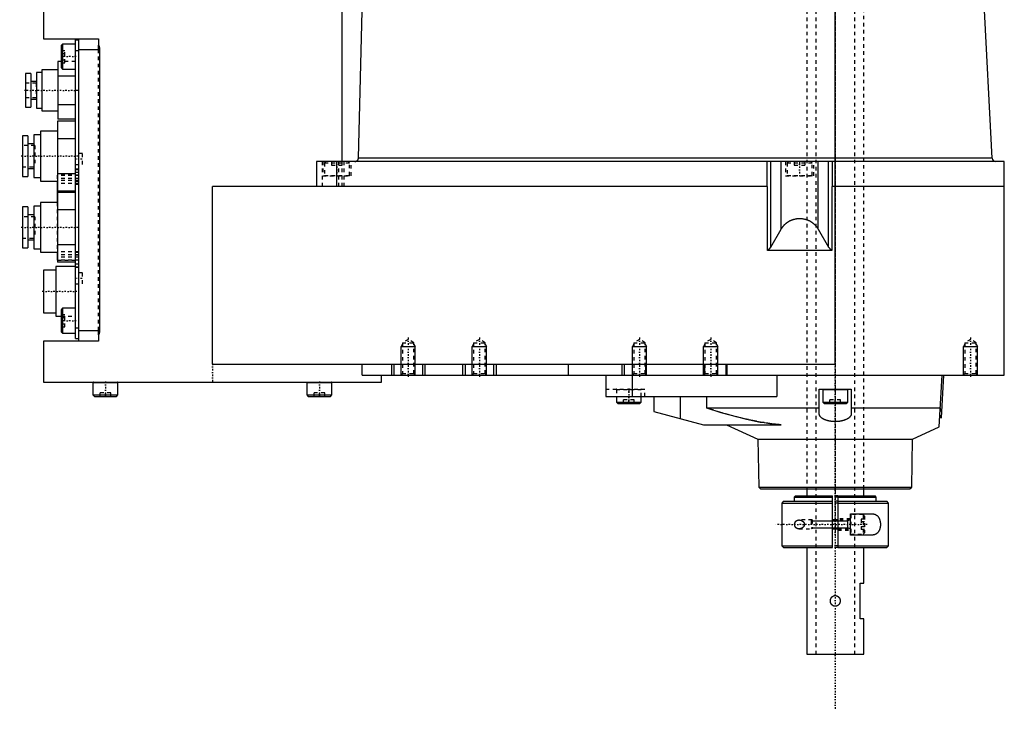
# Model space of a CAD drawing. Extents: x -147 to 398, y -489 to 213.
# Tile 2 of 5: x 121 to 398, y -489 to -295. Entities that reach past the tile are written whole.
import ezdxf

# ---------------------------------------------------------------- set-up
doc = ezdxf.new("R2010")
doc.units = 0
doc.linetypes.add('CENTER', pattern=[1.5, 0.45, -0.5, 0.05, -0.5])
doc.linetypes.add('DASHED', pattern=[2, 1, -1])
for name, color, linetype in [('AM_0', 7, 'CONTINUOUS'), ('AM_10', 7, 'CONTINUOUS'), ('AM_3', 7, 'DASHED'), ('AM_7', 7, 'CENTER')]:
    doc.layers.add(name, color=color, linetype=linetype)

msp = doc.modelspace()

# ---------------------------------------------------------------- linework, layer by layer
at = {"layer": 'AM_0', "color": 7, "linetype": 'CONTINUOUS'}
for p, q in [((350, -391.5), (350, -146.5)), ((394.1, -333.55), (384.5, -151.1)), ((211.5, -334.5), (211.5, -194)), ((127.5, -213), (127.5, -300)), ((216.02, -333.55), (219.15, -212)), ((127.5, -300), (143, -300)), ((132.9, -301.5), (132.5, -301.9)), ((136.4, -301.5), (132.9, -301.5)), ((132.9, -301.5), (132.9, -308.5)), ((136.4, -301.5), (136.4, -308.5)), ((136.5, -300.25), (137.5, -300.25)), ((136.5, -384.25), (136.5, -300.25)), ((137.5, -385), (137.5, -300)), ((143, -300), (143, -301.75)), ((132.5, -301.9), (132.5, -308.1)), ((136.5, -303.25), (137.5, -303.25)), ((137.5, -303), (143.3, -303)), ((143.3, -303), (143.3, -382)), ((132.5, -306.42), (131.6, -306.42)), ((131.6, -306.42), (131.6, -322.58)), ((124, -309.75), (122.5, -309.75)), ((122.5, -309.75), (122.5, -319.25)), ((124, -309.75), (124, -319.25)), ((127.1, -309.49), (125.6, -309.49)), ((125.6, -309.49), (125.6, -319.51)), ((131.6, -308.73), (127.1, -308.73)), ((127.1, -308.73), (127.1, -320.27)), ((132.5, -308.1), (132.9, -308.5)), ((132.9, -308.5), (136.4, -308.5)), ((125.6, -312), (124, -312)), ((136.5, -310.46), (131.6, -310.46)), ((124, -317), (125.6, -317)), ((122.5, -319.25), (124, -319.25)), ((125.6, -319.51), (127.1, -319.51)), ((127.1, -320.27), (131.6, -320.27)), ((136.5, -318.54), (131.6, -318.54)), ((136.5, -323.19), (131.5, -323.19)), ((131.5, -323.19), (131.5, -342.81)), ((136.5, -322.58), (131.6, -322.58)), ((131.5, -326), (126.7, -326)), ((126.7, -326), (126.7, -340)), ((123.1, -327.25), (121.6, -327.25)), ((121.6, -327.25), (121.6, -338.75)), ((123.1, -327.25), (123.1, -338.75)), ((126.7, -327), (124.8, -327)), ((124.8, -327), (124.8, -339)), ((136.5, -328.09), (131.5, -328.09)), ((124.8, -329.5), (123.1, -329.5)), ((204.25, -334.5), (204.25, -341.5)), ((397.45, -334.5), (204.25, -334.5)), ((210, -341.5), (210, -334.5)), ((394.1, -333.55), (216.02, -333.55)), ((330.86, -341.5), (330.86, -334.5)), ((331.87, -358.52), (331.87, -334.5)), ((334.82, -353.47), (334.82, -334.5)), ((345.18, -353.47), (345.18, -334.5)), ((348.13, -358.52), (348.13, -334.5)), ((349.14, -334.5), (349.14, -341.5)), ((397.45, -341.5), (397.45, -334.5)), ((123.1, -336.5), (124.8, -336.5)), ((121.6, -338.75), (123.1, -338.75)), ((124.8, -339), (126.7, -339)), ((126.7, -340), (131.5, -340)), ((131.4, -340), (131.4, -346)), ((136.5, -337.91), (131.5, -337.91)), ((136.5, -342.81), (131.5, -342.81)), ((330.94, -341.5), (175, -341.5)), ((175, -391.5), (175, -341.5)), ((330.94, -359.5), (330.94, -341.5)), ((397.5, -341.5), (349.06, -341.5)), ((349.06, -341.5), (349.06, -359.5)), ((397.5, -394.5), (397.5, -341.5)), ((136.5, -343.19), (131.5, -343.19)), ((131.5, -343.19), (131.5, -362.81)), ((123.1, -347.25), (121.6, -347.25)), ((121.6, -347.25), (121.6, -358.75)), ((123.1, -347.25), (123.1, -358.75)), ((126.7, -347), (124.8, -347)), ((124.8, -347), (124.8, -359)), ((131.5, -346), (126.7, -346)), ((126.7, -346), (126.7, -360)), ((136.5, -348.09), (131.5, -348.09)), ((124.8, -349.5), (123.1, -349.5)), ((331.87, -358.52), (334.82, -353.47)), ((345.18, -353.47), (348.13, -358.52)), ((123.1, -356.5), (124.8, -356.5)), ((121.6, -358.75), (123.1, -358.75)), ((124.8, -359), (126.7, -359)), ((136.5, -357.91), (131.5, -357.91)), ((349.06, -359.5), (330.94, -359.5)), ((126.7, -360), (131.5, -360)), ((131.4, -360), (131.4, -362.24)), ((131.5, -360.74), (131.4, -360.74)), ((131.4, -362.24), (131.5, -362.24)), ((131, -365), (127.5, -365)), ((127.5, -365), (127.5, -377)), ((136.5, -364), (131, -364)), ((131, -364), (131, -378)), ((136.5, -362.81), (131.5, -362.81)), ((132.9, -375.75), (132.5, -376.15)), ((132.5, -376.15), (132.5, -382.35)), ((136.4, -375.75), (132.9, -375.75)), ((132.9, -375.75), (132.9, -382.75)), ((136.4, -375.75), (136.4, -382.75)), ((127.5, -377), (131, -377)), ((131, -378), (132.5, -378)), ((136.5, -381.25), (137.5, -381.25)), ((132.5, -382.35), (132.9, -382.75)), ((132.9, -382.75), (136.4, -382.75)), ((136.5, -384.25), (137.5, -384.25)), ((137.5, -382), (143.3, -382)), ((143, -383.25), (143, -385)), ((127.5, -385), (127.5, -396.5)), ((143, -385), (127.5, -385)), ((175, -391.5), (350, -391.5)), ((217.1, -394.5), (217.1, -391.5)), ((225.29, -391.5), (225.29, -394.5)), ((226.01, -391.5), (226.01, -394.5)), ((233.99, -391.5), (233.99, -394.5)), ((234.71, -391.5), (234.71, -394.5)), ((245.29, -391.5), (245.29, -394.5)), ((246.01, -391.5), (246.01, -394.5)), ((253.99, -391.5), (253.99, -394.5)), ((254.71, -391.5), (254.71, -394.5)), ((275, -391.5), (275, -394.5)), ((290, -391.5), (290, -394.5)), ((290.71, -391.5), (290.71, -394.5)), ((296.7, -391.5), (296.7, -394.5)), ((313.3, -391.5), (313.3, -394.5)), ((319.29, -391.5), (319.29, -394.5)), ((319.5, -391.5), (319.5, -394.5)), ((217.1, -394.5), (397.5, -394.5)), ((222.5, -396.5), (222.5, -394.5)), ((285.5, -394.5), (285.5, -400.5)), ((292.97, -394.5), (292.97, -400.5)), ((333.56, -394.5), (333.56, -400.5)), ((379.23, -409.1), (380, -394.5)), ((379.87, -406.51), (380.5, -394.53)), ((380, -394.5), (380.5, -394.53)), ((386.01, -394.49), (386, -394.5)), ((127.5, -396.5), (222.5, -396.5)), ((141.45, -396.6), (141.45, -400.1)), ((141.45, -396.6), (148.45, -396.6)), ((148.45, -400.1), (148.45, -396.6)), ((201.55, -396.6), (201.55, -400.1)), ((201.55, -396.6), (208.55, -396.6)), ((208.55, -400.1), (208.55, -396.6)), ((141.45, -400.1), (141.85, -400.5)), ((141.45, -400.1), (148.45, -400.1)), ((141.85, -400.5), (148.05, -400.5)), ((148.05, -400.5), (148.45, -400.1)), ((201.55, -400.1), (201.95, -400.5)), ((201.55, -400.1), (208.55, -400.1)), ((201.95, -400.5), (208.15, -400.5)), ((208.15, -400.5), (208.55, -400.1)), ((285.5, -400.5), (333.56, -400.5)), ((288.5, -400.5), (288.5, -402.1)), ((295.5, -402.1), (295.5, -400.5)), ((299.05, -400.5), (299.05, -404.78)), ((306.43, -400.5), (306.43, -406.75)), ((313.8, -400.5), (313.8, -403.75)), ((345.5, -405.44), (345.5, -398.5)), ((345.5, -398.5), (354.5, -398.5)), ((346.5, -398.6), (346.5, -402.1)), ((346.5, -398.6), (353.5, -398.6)), ((353.5, -402.1), (353.5, -398.6)), ((354.5, -398.5), (354.5, -405.44)), ((288.5, -402.1), (288.9, -402.5)), ((288.5, -402.1), (295.5, -402.1)), ((288.9, -402.5), (295.1, -402.5)), ((295.1, -402.5), (295.5, -402.1)), ((313.8, -403.75), (345.5, -403.75)), ((346.5, -402.1), (346.9, -402.5)), ((346.5, -402.1), (353.5, -402.1)), ((346.9, -402.5), (353.1, -402.5)), ((353.1, -402.5), (353.5, -402.1)), ((354.5, -403.75), (379.52, -403.75)), ((299.05, -404.78), (313, -408.5)), ((379.37, -406.48), (379.87, -406.51)), ((313, -408.5), (334.76, -408.5)), ((319.45, -408.5), (328.25, -412.5)), ((371.75, -412.5), (379.23, -409.1)), ((328.25, -412.5), (328.5, -426)), ((328.25, -412.5), (371.75, -412.5)), ((371.5, -426), (371.75, -412.5)), ((328.5, -426), (329, -426.5)), ((328.5, -426), (371.5, -426)), ((371, -426.5), (371.5, -426)), ((329, -426.5), (371, -426.5)), ((338.8, -428.5), (338.5, -428.8)), ((338.8, -428.5), (349.25, -428.5)), ((342, -426.5), (342, -428.5)), ((349.25, -443), (349.25, -428.5)), ((350.75, -428.5), (361.2, -428.5)), ((350.75, -428.5), (350.75, -443)), ((358, -428.5), (358, -426.5)), ((361.5, -428.8), (361.2, -428.5)), ((335.5, -430), (335, -430.5)), ((335, -430.5), (335, -442.5)), ((335, -430.5), (349.25, -430.5)), ((335.5, -430), (349.25, -430)), ((338.5, -428.8), (338.5, -430)), ((338.5, -428.8), (349.25, -428.8)), ((350.75, -428.8), (361.5, -428.8)), ((350.75, -430), (364.5, -430)), ((350.75, -430.5), (365, -430.5)), ((361.5, -430), (361.5, -428.8)), ((365, -430.5), (364.5, -430)), ((365, -442.5), (365, -430.5)), ((354.25, -433.5), (360.2, -433.5)), ((354.25, -439.5), (354.25, -433.5)), ((350.75, -435.25), (349.25, -435.25)), ((349.25, -437.75), (350.75, -437.75)), ((360.2, -439.5), (354.25, -439.5)), ((335, -442.5), (335.5, -443)), ((335, -442.5), (349.25, -442.5)), ((350.75, -442.5), (365, -442.5)), ((364.5, -443), (365, -442.5)), ((335.5, -443), (349.25, -443)), ((342, -443), (342, -473)), ((350.75, -443), (364.5, -443)), ((358, -453), (358, -443)), ((357, -453), (358, -453)), ((357, -463), (357, -453)), ((358, -463), (357, -463)), ((358, -473), (358, -463)), ((342, -473), (358, -473))]:
    msp.add_line(p, q, dxfattribs=at)
for points in [[(143, -301.75, 0), (143.02, -301.78, 0), (143.05, -301.85, 0), (143.07, -301.91, 0), (143.09, -301.95, 0), (143.1, -301.98, 0), (143.13, -302.04, 0), (143.15, -302.11, 0), (143.17, -302.18, 0), (143.19, -302.25, 0), (143.21, -302.32, 0), (143.22, -302.35, 0), (143.23, -302.39, 0), (143.25, -302.46, 0), (143.26, -302.53, 0), (143.27, -302.6, 0), (143.28, -302.68, 0), (143.29, -302.75, 0), (143.29, -302.78, 0), (143.29, -302.82, 0), (143.3, -302.89, 0), (143.3, -302.96, 0), (143.3, -303, 0)], [(215.03, -334.5, 0), (215.07, -334.5, 0), (215.15, -334.49, 0), (215.23, -334.48, 0), (215.28, -334.47, 0), (215.32, -334.46, 0), (215.4, -334.43, 0), (215.47, -334.39, 0), (215.55, -334.35, 0), (215.59, -334.33, 0), (215.6, -334.32, 0), (215.61, -334.31, 0), (215.62, -334.31, 0), (215.62, -334.3, 0), (215.63, -334.29, 0), (215.64, -334.29, 0), (215.66, -334.28, 0), (215.67, -334.27, 0), (215.68, -334.26, 0), (215.68, -334.25, 0), (215.69, -334.25, 0), (215.7, -334.24, 0), (215.71, -334.23, 0), (215.71, -334.23, 0), (215.72, -334.22, 0), (215.73, -334.21, 0), (215.74, -334.2, 0), (215.74, -334.2, 0), (215.75, -334.19, 0), (215.76, -334.18, 0), (215.77, -334.17, 0), (215.78, -334.16, 0), (215.79, -334.15, 0), (215.8, -334.14, 0), (215.8, -334.13, 0), (215.8, -334.13, 0), (215.81, -334.12, 0), (215.82, -334.11, 0), (215.83, -334.09, 0), (215.84, -334.08, 0), (215.85, -334.07, 0), (215.85, -334.07, 0), (215.85, -334.06, 0), (215.86, -334.05, 0), (215.87, -334.04, 0), (215.88, -334.02, 0), (215.88, -334.01, 0), (215.89, -334, 0), (215.89, -333.99, 0), (215.9, -333.99, 0), (215.91, -333.98, 0), (215.91, -333.96, 0), (215.92, -333.95, 0), (215.92, -333.94, 0), (215.93, -333.93, 0), (215.93, -333.92, 0), (215.94, -333.91, 0), (215.94, -333.9, 0), (215.95, -333.89, 0), (215.95, -333.87, 0), (215.96, -333.86, 0), (215.96, -333.85, 0), (215.97, -333.84, 0), (215.97, -333.83, 0), (215.97, -333.82, 0), (215.98, -333.81, 0), (215.98, -333.8, 0), (215.98, -333.79, 0), (215.99, -333.78, 0), (215.99, -333.77, 0), (215.99, -333.76, 0), (215.99, -333.75, 0), (216, -333.74, 0), (216, -333.73, 0), (216, -333.71, 0), (216.01, -333.7, 0), (216.01, -333.69, 0), (216.01, -333.68, 0), (216.01, -333.67, 0), (216.01, -333.66, 0), (216.02, -333.64, 0), (216.02, -333.63, 0), (216.02, -333.62, 0), (216.02, -333.6, 0), (216.02, -333.59, 0), (216.02, -333.59, 0), (216.02, -333.57, 0), (216.02, -333.56, 0), (216.02, -333.55, 0)], [(334.82, -353.47, 0), (334.85, -353.42, 0), (334.91, -353.32, 0), (334.97, -353.22, 0), (335.01, -353.18, 0), (335.04, -353.13, 0), (335.1, -353.03, 0), (335.17, -352.94, 0), (335.24, -352.85, 0), (335.31, -352.75, 0), (335.39, -352.67, 0), (335.42, -352.62, 0), (335.46, -352.58, 0), (335.54, -352.49, 0), (335.61, -352.4, 0), (335.69, -352.32, 0), (335.78, -352.24, 0), (335.86, -352.16, 0), (335.9, -352.12, 0), (335.94, -352.08, 0), (336.03, -352, 0), (336.12, -351.93, 0), (336.16, -351.89, 0), (336.21, -351.85, 0), (336.3, -351.78, 0), (336.39, -351.71, 0), (336.43, -351.67, 0), (336.48, -351.64, 0), (336.58, -351.57, 0), (336.67, -351.51, 0), (336.77, -351.44, 0), (336.87, -351.38, 0), (336.97, -351.32, 0), (337.02, -351.3, 0), (337.07, -351.27, 0), (337.17, -351.21, 0), (337.27, -351.16, 0), (337.37, -351.11, 0), (337.48, -351.06, 0), (337.58, -351.01, 0), (337.64, -350.99, 0), (337.69, -350.96, 0), (337.8, -350.92, 0), (337.9, -350.88, 0), (338.01, -350.84, 0), (338.12, -350.8, 0), (338.23, -350.77, 0), (338.29, -350.75, 0), (338.34, -350.73, 0), (338.46, -350.7, 0), (338.57, -350.67, 0), (338.68, -350.65, 0), (338.79, -350.62, 0), (338.91, -350.6, 0), (338.96, -350.59, 0), (339.02, -350.58, 0), (339.14, -350.56, 0), (339.25, -350.55, 0), (339.36, -350.53, 0), (339.48, -350.52, 0), (339.6, -350.51, 0), (339.65, -350.51, 0), (339.71, -350.51, 0), (339.83, -350.5, 0), (339.94, -350.5, 0), (340, -350.5, 0), (340.06, -350.5, 0), (340.17, -350.5, 0), (340.29, -350.51, 0), (340.35, -350.51, 0), (340.4, -350.51, 0), (340.52, -350.52, 0), (340.64, -350.53, 0), (340.75, -350.55, 0), (340.86, -350.56, 0), (340.98, -350.58, 0), (341.04, -350.59, 0), (341.09, -350.6, 0), (341.21, -350.62, 0), (341.32, -350.65, 0), (341.43, -350.67, 0), (341.54, -350.7, 0), (341.66, -350.73, 0), (341.71, -350.75, 0), (341.77, -350.77, 0), (341.88, -350.8, 0), (341.99, -350.84, 0), (342.1, -350.88, 0), (342.2, -350.92, 0), (342.31, -350.96, 0), (342.36, -350.99, 0), (342.42, -351.01, 0), (342.52, -351.06, 0), (342.63, -351.11, 0), (342.73, -351.16, 0), (342.83, -351.21, 0), (342.93, -351.27, 0), (342.98, -351.3, 0), (343.03, -351.32, 0), (343.13, -351.38, 0), (343.23, -351.44, 0), (343.33, -351.51, 0), (343.42, -351.57, 0), (343.52, -351.64, 0), (343.57, -351.67, 0), (343.61, -351.71, 0), (343.7, -351.78, 0), (343.79, -351.85, 0), (343.84, -351.89, 0), (343.88, -351.93, 0), (343.97, -352, 0), (344.06, -352.08, 0), (344.1, -352.12, 0), (344.14, -352.16, 0), (344.22, -352.24, 0), (344.31, -352.32, 0), (344.39, -352.4, 0), (344.46, -352.49, 0), (344.54, -352.58, 0), (344.58, -352.62, 0), (344.61, -352.67, 0), (344.69, -352.75, 0), (344.76, -352.85, 0), (344.83, -352.94, 0), (344.9, -353.03, 0), (344.96, -353.13, 0), (344.99, -353.18, 0), (345.03, -353.22, 0), (345.09, -353.32, 0), (345.15, -353.42, 0), (345.18, -353.47, 0)], [(330.94, -359.5, 0), (330.97, -359.48, 0), (331.03, -359.44, 0), (331.09, -359.39, 0), (331.12, -359.37, 0), (331.15, -359.34, 0), (331.21, -359.3, 0), (331.27, -359.25, 0), (331.33, -359.19, 0), (331.38, -359.14, 0), (331.43, -359.09, 0), (331.46, -359.06, 0), (331.49, -359.03, 0), (331.54, -358.98, 0), (331.59, -358.92, 0), (331.63, -358.86, 0), (331.68, -358.8, 0), (331.72, -358.74, 0), (331.75, -358.71, 0), (331.77, -358.68, 0), (331.81, -358.61, 0), (331.85, -358.55, 0), (331.87, -358.52, 0)], [(348.13, -358.52, 0), (348.15, -358.55, 0), (348.19, -358.61, 0), (348.23, -358.68, 0), (348.25, -358.71, 0), (348.28, -358.74, 0), (348.32, -358.8, 0), (348.37, -358.86, 0), (348.41, -358.92, 0), (348.46, -358.98, 0), (348.51, -359.03, 0), (348.54, -359.06, 0), (348.57, -359.09, 0), (348.62, -359.14, 0), (348.67, -359.19, 0), (348.73, -359.25, 0), (348.79, -359.3, 0), (348.85, -359.34, 0), (348.88, -359.37, 0), (348.91, -359.39, 0), (348.97, -359.44, 0), (349.03, -359.48, 0), (349.06, -359.5, 0)], [(143.3, -382, 0), (143.3, -382.04, 0), (143.3, -382.11, 0), (143.29, -382.18, 0), (143.29, -382.22, 0), (143.29, -382.25, 0), (143.28, -382.32, 0), (143.27, -382.4, 0), (143.26, -382.47, 0), (143.25, -382.54, 0), (143.23, -382.61, 0), (143.22, -382.65, 0), (143.21, -382.68, 0), (143.19, -382.75, 0), (143.17, -382.82, 0), (143.15, -382.89, 0), (143.13, -382.96, 0), (143.1, -383.02, 0), (143.09, -383.05, 0), (143.07, -383.09, 0), (143.05, -383.15, 0), (143.02, -383.22, 0), (143, -383.25, 0)], [(313.8, -403.75, 0), (317.83, -405.01, 0), (325.06, -406.93, 0), (328.93, -407.71, 0), (330.01, -407.89, 0), (331.08, -408.06, 0), (331.61, -408.14, 0), (332.14, -408.21, 0), (333.19, -408.34, 0), (334.24, -408.45, 0), (334.76, -408.5, 0)], [(354.5, -405.44, 0), (354.5, -405.47, 0), (354.5, -405.53, 0), (354.49, -405.58, 0), (354.48, -405.61, 0), (354.48, -405.64, 0), (354.47, -405.69, 0), (354.45, -405.75, 0), (354.43, -405.81, 0), (354.41, -405.86, 0), (354.38, -405.92, 0), (354.36, -405.95, 0), (354.35, -405.97, 0), (354.31, -406.03, 0), (354.28, -406.09, 0), (354.23, -406.15, 0), (354.19, -406.2, 0), (354.14, -406.26, 0), (354.11, -406.29, 0), (354.09, -406.32, 0), (354.03, -406.37, 0), (353.97, -406.43, 0), (353.94, -406.45, 0), (353.91, -406.48, 0), (353.84, -406.54, 0), (353.77, -406.59, 0), (353.74, -406.62, 0), (353.7, -406.64, 0), (353.63, -406.69, 0), (353.55, -406.74, 0), (353.47, -406.79, 0), (353.38, -406.84, 0), (353.29, -406.89, 0), (353.25, -406.91, 0), (353.21, -406.94, 0), (353.11, -406.98, 0), (353.02, -407.02, 0), (352.93, -407.06, 0), (352.83, -407.1, 0), (352.73, -407.14, 0), (352.68, -407.16, 0), (352.62, -407.18, 0), (352.51, -407.22, 0), (352.4, -407.26, 0), (352.29, -407.29, 0), (352.17, -407.33, 0), (352.05, -407.36, 0), (351.99, -407.38, 0), (351.93, -407.39, 0), (351.8, -407.42, 0), (351.67, -407.45, 0), (351.55, -407.47, 0), (351.41, -407.5, 0), (351.28, -407.52, 0), (351.22, -407.53, 0), (351.15, -407.54, 0), (351.01, -407.55, 0), (350.88, -407.57, 0), (350.74, -407.58, 0), (350.61, -407.59, 0), (350.47, -407.6, 0), (350.4, -407.6, 0), (350.33, -407.61, 0), (350.2, -407.61, 0), (350.07, -407.61, 0), (350, -407.61, 0), (349.93, -407.61, 0), (349.8, -407.61, 0), (349.67, -407.61, 0), (349.6, -407.6, 0), (349.53, -407.6, 0), (349.39, -407.59, 0), (349.26, -407.58, 0), (349.12, -407.57, 0), (348.99, -407.55, 0), (348.85, -407.54, 0), (348.78, -407.53, 0), (348.72, -407.52, 0), (348.59, -407.5, 0), (348.45, -407.47, 0), (348.33, -407.45, 0), (348.2, -407.42, 0), (348.07, -407.39, 0), (348.01, -407.38, 0), (347.95, -407.36, 0), (347.83, -407.33, 0), (347.71, -407.29, 0), (347.6, -407.26, 0), (347.49, -407.22, 0), (347.38, -407.18, 0), (347.32, -407.16, 0), (347.27, -407.14, 0), (347.17, -407.1, 0), (347.07, -407.06, 0), (346.98, -407.02, 0), (346.89, -406.98, 0), (346.79, -406.94, 0), (346.75, -406.91, 0), (346.71, -406.89, 0), (346.62, -406.84, 0), (346.53, -406.79, 0), (346.45, -406.74, 0), (346.37, -406.69, 0), (346.3, -406.64, 0), (346.26, -406.62, 0), (346.23, -406.59, 0), (346.16, -406.54, 0), (346.09, -406.48, 0), (346.06, -406.45, 0), (346.03, -406.43, 0), (345.97, -406.37, 0), (345.91, -406.32, 0), (345.89, -406.29, 0), (345.86, -406.26, 0), (345.81, -406.2, 0), (345.77, -406.15, 0), (345.72, -406.09, 0), (345.69, -406.03, 0), (345.65, -405.97, 0), (345.64, -405.95, 0), (345.62, -405.92, 0), (345.59, -405.86, 0), (345.57, -405.81, 0), (345.55, -405.75, 0), (345.53, -405.69, 0), (345.52, -405.64, 0), (345.52, -405.61, 0), (345.51, -405.58, 0), (345.5, -405.53, 0), (345.5, -405.47, 0), (345.5, -405.44, 0)], [(360.2, -433.5, 0), (360.23, -433.5, 0), (360.31, -433.5, 0), (360.38, -433.5, 0), (360.41, -433.51, 0), (360.45, -433.51, 0), (360.52, -433.52, 0), (360.59, -433.52, 0), (360.67, -433.53, 0), (360.74, -433.55, 0), (360.81, -433.56, 0), (360.84, -433.57, 0), (360.88, -433.58, 0), (360.95, -433.59, 0), (361.02, -433.62, 0), (361.09, -433.64, 0), (361.16, -433.66, 0), (361.22, -433.69, 0), (361.26, -433.7, 0), (361.29, -433.72, 0), (361.35, -433.75, 0), (361.42, -433.78, 0), (361.45, -433.8, 0), (361.48, -433.82, 0), (361.54, -433.86, 0), (361.6, -433.9, 0), (361.63, -433.92, 0), (361.66, -433.94, 0), (361.72, -433.99, 0), (361.77, -434.03, 0), (361.83, -434.08, 0), (361.88, -434.13, 0), (361.93, -434.19, 0), (361.96, -434.22, 0), (361.98, -434.24, 0), (362.03, -434.3, 0), (362.08, -434.36, 0), (362.12, -434.43, 0), (362.17, -434.49, 0), (362.21, -434.56, 0), (362.23, -434.59, 0), (362.25, -434.63, 0), (362.29, -434.7, 0), (362.33, -434.77, 0), (362.36, -434.85, 0), (362.4, -434.93, 0), (362.43, -435.02, 0), (362.45, -435.06, 0), (362.46, -435.1, 0), (362.49, -435.19, 0), (362.52, -435.28, 0), (362.55, -435.37, 0), (362.57, -435.47, 0), (362.59, -435.56, 0), (362.6, -435.61, 0), (362.61, -435.66, 0), (362.63, -435.76, 0), (362.64, -435.86, 0), (362.66, -435.95, 0), (362.67, -436.05, 0), (362.68, -436.15, 0), (362.68, -436.2, 0), (362.68, -436.25, 0), (362.69, -436.35, 0), (362.69, -436.45, 0), (362.69, -436.5, 0), (362.69, -436.55, 0), (362.69, -436.65, 0), (362.68, -436.75, 0), (362.68, -436.8, 0), (362.68, -436.85, 0), (362.67, -436.95, 0), (362.66, -437.05, 0), (362.64, -437.14, 0), (362.63, -437.24, 0), (362.61, -437.34, 0), (362.6, -437.39, 0), (362.59, -437.44, 0), (362.57, -437.53, 0), (362.55, -437.63, 0), (362.52, -437.72, 0), (362.49, -437.81, 0), (362.46, -437.9, 0), (362.45, -437.94, 0), (362.43, -437.98, 0), (362.4, -438.07, 0), (362.36, -438.15, 0), (362.33, -438.23, 0), (362.29, -438.3, 0), (362.25, -438.37, 0), (362.23, -438.41, 0), (362.21, -438.44, 0), (362.17, -438.51, 0), (362.12, -438.57, 0), (362.08, -438.64, 0), (362.03, -438.7, 0), (361.98, -438.76, 0), (361.96, -438.78, 0), (361.93, -438.81, 0), (361.88, -438.87, 0), (361.83, -438.92, 0), (361.77, -438.97, 0), (361.72, -439.01, 0), (361.66, -439.06, 0), (361.63, -439.08, 0), (361.6, -439.1, 0), (361.54, -439.14, 0), (361.48, -439.18, 0), (361.45, -439.2, 0), (361.42, -439.22, 0), (361.35, -439.25, 0), (361.29, -439.28, 0), (361.26, -439.3, 0), (361.22, -439.31, 0), (361.16, -439.34, 0), (361.09, -439.36, 0), (361.02, -439.38, 0), (360.95, -439.41, 0), (360.88, -439.42, 0), (360.84, -439.43, 0), (360.81, -439.44, 0), (360.74, -439.45, 0), (360.67, -439.47, 0), (360.59, -439.48, 0), (360.52, -439.48, 0), (360.45, -439.49, 0), (360.41, -439.49, 0), (360.38, -439.5, 0), (360.31, -439.5, 0), (360.23, -439.5, 0), (360.2, -439.5, 0)], [(339.8, -437.75, 0), (339.79, -437.75, 0), (339.76, -437.75, 0), (339.72, -437.75, 0), (339.71, -437.75, 0), (339.69, -437.75, 0), (339.66, -437.74, 0), (339.63, -437.74, 0), (339.6, -437.74, 0), (339.57, -437.73, 0), (339.53, -437.72, 0), (339.52, -437.72, 0), (339.5, -437.72, 0), (339.47, -437.71, 0), (339.44, -437.7, 0), (339.41, -437.69, 0), (339.38, -437.68, 0), (339.35, -437.67, 0), (339.33, -437.66, 0), (339.32, -437.66, 0), (339.29, -437.64, 0), (339.26, -437.63, 0), (339.24, -437.62, 0), (339.23, -437.62, 0), (339.2, -437.6, 0), (339.17, -437.58, 0), (339.16, -437.58, 0), (339.14, -437.57, 0), (339.11, -437.55, 0), (339.09, -437.53, 0), (339.06, -437.51, 0), (339.03, -437.49, 0), (339.01, -437.47, 0), (338.99, -437.45, 0), (338.98, -437.44, 0), (338.96, -437.42, 0), (338.93, -437.39, 0), (338.91, -437.37, 0), (338.89, -437.34, 0), (338.87, -437.32, 0), (338.86, -437.3, 0), (338.85, -437.29, 0), (338.82, -437.26, 0), (338.8, -437.23, 0), (338.78, -437.19, 0), (338.77, -437.16, 0), (338.75, -437.13, 0), (338.74, -437.11, 0), (338.73, -437.09, 0), (338.71, -437.05, 0), (338.7, -437.02, 0), (338.68, -436.98, 0), (338.67, -436.94, 0), (338.66, -436.9, 0), (338.65, -436.88, 0), (338.65, -436.86, 0), (338.64, -436.82, 0), (338.63, -436.78, 0), (338.62, -436.73, 0), (338.61, -436.69, 0), (338.61, -436.65, 0), (338.61, -436.63, 0), (338.6, -436.61, 0), (338.6, -436.56, 0), (338.6, -436.52, 0), (338.6, -436.5, 0), (338.6, -436.48, 0), (338.6, -436.44, 0), (338.6, -436.39, 0), (338.61, -436.37, 0), (338.61, -436.35, 0), (338.61, -436.31, 0), (338.62, -436.27, 0), (338.63, -436.22, 0), (338.64, -436.18, 0), (338.65, -436.14, 0), (338.65, -436.12, 0), (338.66, -436.1, 0), (338.67, -436.06, 0), (338.68, -436.02, 0), (338.7, -435.98, 0), (338.71, -435.95, 0), (338.73, -435.91, 0), (338.74, -435.89, 0), (338.75, -435.87, 0), (338.77, -435.84, 0), (338.78, -435.81, 0), (338.8, -435.77, 0), (338.82, -435.74, 0), (338.85, -435.71, 0), (338.86, -435.7, 0), (338.87, -435.68, 0), (338.89, -435.66, 0), (338.91, -435.63, 0), (338.93, -435.61, 0), (338.96, -435.58, 0), (338.98, -435.56, 0), (338.99, -435.55, 0), (339.01, -435.53, 0), (339.03, -435.51, 0), (339.06, -435.49, 0), (339.09, -435.47, 0), (339.11, -435.45, 0), (339.14, -435.43, 0), (339.16, -435.42, 0), (339.17, -435.42, 0), (339.2, -435.4, 0), (339.23, -435.38, 0), (339.24, -435.38, 0), (339.26, -435.37, 0), (339.29, -435.36, 0), (339.32, -435.34, 0), (339.33, -435.34, 0), (339.35, -435.33, 0), (339.38, -435.32, 0), (339.41, -435.31, 0), (339.44, -435.3, 0), (339.47, -435.29, 0), (339.5, -435.28, 0), (339.52, -435.28, 0), (339.53, -435.28, 0), (339.57, -435.27, 0), (339.6, -435.26, 0), (339.63, -435.26, 0), (339.66, -435.26, 0), (339.69, -435.25, 0), (339.71, -435.25, 0), (339.72, -435.25, 0), (339.76, -435.25, 0), (339.79, -435.25, 0), (339.8, -435.25, 0)], [(339.8, -435.25, 0), (339.85, -435.25, 0), (339.96, -435.26, 0), (340.06, -435.27, 0), (340.12, -435.28, 0), (340.17, -435.29, 0), (340.28, -435.32, 0), (340.39, -435.36, 0), (340.5, -435.41, 0), (340.6, -435.46, 0), (340.7, -435.52, 0), (340.75, -435.55, 0), (340.8, -435.58, 0), (340.86, -435.63, 0), (340.87, -435.64, 0), (340.89, -435.65, 0), (340.9, -435.66, 0), (340.9, -435.66, 0), (340.92, -435.68, 0), (340.93, -435.69, 0), (340.95, -435.7, 0), (340.96, -435.72, 0), (340.98, -435.73, 0), (340.99, -435.74, 0), (340.99, -435.74, 0), (341.01, -435.76, 0), (341.02, -435.77, 0), (341.04, -435.79, 0), (341.05, -435.8, 0), (341.07, -435.82, 0), (341.07, -435.83, 0), (341.08, -435.84, 0), (341.09, -435.85, 0), (341.11, -435.87, 0), (341.12, -435.89, 0), (341.13, -435.9, 0), (341.15, -435.92, 0), (341.15, -435.93, 0), (341.16, -435.94, 0), (341.17, -435.96, 0), (341.18, -435.98, 0), (341.2, -436, 0), (341.21, -436.02, 0), (341.22, -436.04, 0), (341.22, -436.05, 0), (341.23, -436.05, 0), (341.24, -436.07, 0), (341.25, -436.1, 0), (341.25, -436.11, 0), (341.26, -436.12, 0), (341.27, -436.14, 0), (341.28, -436.16, 0), (341.28, -436.17, 0), (341.28, -436.18, 0), (341.29, -436.2, 0), (341.3, -436.22, 0), (341.31, -436.24, 0), (341.31, -436.26, 0), (341.32, -436.29, 0), (341.32, -436.3, 0), (341.32, -436.31, 0), (341.33, -436.33, 0), (341.33, -436.35, 0), (341.33, -436.38, 0), (341.34, -436.4, 0), (341.34, -436.42, 0), (341.34, -436.43, 0), (341.34, -436.44, 0), (341.34, -436.47, 0), (341.34, -436.49, 0), (341.34, -436.5, 0)], [(341.34, -436.5, 0), (341.34, -436.51, 0), (341.34, -436.53, 0), (341.34, -436.56, 0), (341.34, -436.57, 0), (341.34, -436.58, 0), (341.34, -436.6, 0), (341.33, -436.62, 0), (341.33, -436.65, 0), (341.33, -436.67, 0), (341.32, -436.69, 0), (341.32, -436.7, 0), (341.32, -436.71, 0), (341.31, -436.74, 0), (341.31, -436.76, 0), (341.3, -436.78, 0), (341.29, -436.8, 0), (341.28, -436.82, 0), (341.28, -436.83, 0), (341.28, -436.84, 0), (341.27, -436.86, 0), (341.26, -436.88, 0), (341.25, -436.89, 0), (341.25, -436.9, 0), (341.24, -436.93, 0), (341.23, -436.95, 0), (341.22, -436.95, 0), (341.22, -436.96, 0), (341.21, -436.98, 0), (341.2, -437, 0), (341.18, -437.02, 0), (341.17, -437.04, 0), (341.16, -437.06, 0), (341.15, -437.07, 0), (341.15, -437.08, 0), (341.13, -437.1, 0), (341.12, -437.11, 0), (341.11, -437.13, 0), (341.09, -437.15, 0), (341.08, -437.16, 0), (341.07, -437.17, 0), (341.07, -437.18, 0), (341.05, -437.2, 0), (341.04, -437.21, 0), (341.02, -437.23, 0), (341.01, -437.24, 0), (340.99, -437.26, 0), (340.99, -437.26, 0), (340.98, -437.27, 0), (340.96, -437.28, 0), (340.95, -437.3, 0), (340.93, -437.31, 0), (340.92, -437.32, 0), (340.9, -437.34, 0), (340.9, -437.34, 0), (340.89, -437.35, 0), (340.87, -437.36, 0), (340.86, -437.37, 0), (340.8, -437.42, 0), (340.75, -437.45, 0), (340.7, -437.48, 0), (340.6, -437.54, 0), (340.5, -437.59, 0), (340.39, -437.64, 0), (340.28, -437.68, 0), (340.17, -437.71, 0), (340.12, -437.72, 0), (340.06, -437.73, 0), (339.96, -437.74, 0), (339.85, -437.75, 0), (339.8, -437.75, 0)], [(350, -459.5, 0), (349.98, -459.5, 0), (349.94, -459.5, 0), (349.9, -459.5, 0), (349.88, -459.49, 0), (349.86, -459.49, 0), (349.82, -459.49, 0), (349.78, -459.48, 0), (349.73, -459.47, 0), (349.69, -459.46, 0), (349.65, -459.45, 0), (349.63, -459.45, 0), (349.61, -459.44, 0), (349.57, -459.43, 0), (349.53, -459.41, 0), (349.49, -459.4, 0), (349.46, -459.38, 0), (349.42, -459.36, 0), (349.4, -459.35, 0), (349.38, -459.34, 0), (349.34, -459.32, 0), (349.31, -459.3, 0), (349.29, -459.28, 0), (349.27, -459.27, 0), (349.24, -459.25, 0), (349.2, -459.22, 0), (349.19, -459.21, 0), (349.17, -459.2, 0), (349.14, -459.17, 0), (349.11, -459.14, 0), (349.08, -459.11, 0), (349.05, -459.09, 0), (349.02, -459.06, 0), (349.01, -459.04, 0), (348.99, -459.03, 0), (348.97, -458.99, 0), (348.94, -458.96, 0), (348.92, -458.93, 0), (348.89, -458.9, 0), (348.87, -458.86, 0), (348.86, -458.84, 0), (348.85, -458.83, 0), (348.83, -458.79, 0), (348.81, -458.75, 0), (348.79, -458.71, 0), (348.77, -458.68, 0), (348.75, -458.64, 0), (348.74, -458.62, 0), (348.73, -458.6, 0), (348.72, -458.56, 0), (348.7, -458.52, 0), (348.69, -458.48, 0), (348.68, -458.43, 0), (348.67, -458.39, 0), (348.66, -458.37, 0), (348.66, -458.35, 0), (348.65, -458.31, 0), (348.64, -458.27, 0), (348.64, -458.23, 0), (348.63, -458.18, 0), (348.63, -458.14, 0), (348.62, -458.12, 0), (348.62, -458.1, 0), (348.62, -458.06, 0), (348.62, -458.02, 0), (348.62, -458, 0), (348.62, -457.98, 0), (348.62, -457.94, 0), (348.62, -457.9, 0), (348.62, -457.88, 0), (348.63, -457.86, 0), (348.63, -457.82, 0), (348.64, -457.77, 0), (348.64, -457.73, 0), (348.65, -457.69, 0), (348.66, -457.65, 0), (348.66, -457.63, 0), (348.67, -457.61, 0), (348.68, -457.57, 0), (348.69, -457.52, 0), (348.7, -457.48, 0), (348.72, -457.44, 0), (348.73, -457.4, 0), (348.74, -457.38, 0), (348.75, -457.36, 0), (348.77, -457.32, 0), (348.79, -457.29, 0), (348.81, -457.25, 0), (348.83, -457.21, 0), (348.85, -457.17, 0), (348.86, -457.16, 0), (348.87, -457.14, 0), (348.89, -457.1, 0), (348.92, -457.07, 0), (348.94, -457.04, 0), (348.97, -457.01, 0), (348.99, -456.97, 0), (349.01, -456.96, 0), (349.02, -456.94, 0), (349.05, -456.91, 0), (349.08, -456.89, 0), (349.11, -456.86, 0), (349.14, -456.83, 0), (349.17, -456.8, 0), (349.19, -456.79, 0), (349.2, -456.78, 0), (349.24, -456.75, 0), (349.27, -456.73, 0), (349.29, -456.72, 0), (349.31, -456.7, 0), (349.34, -456.68, 0), (349.38, -456.66, 0), (349.4, -456.65, 0), (349.42, -456.64, 0), (349.46, -456.62, 0), (349.49, -456.61, 0), (349.53, -456.59, 0), (349.57, -456.57, 0), (349.61, -456.56, 0), (349.63, -456.55, 0), (349.65, -456.55, 0), (349.69, -456.54, 0), (349.73, -456.53, 0), (349.78, -456.52, 0), (349.82, -456.51, 0), (349.86, -456.51, 0), (349.88, -456.51, 0), (349.9, -456.5, 0), (349.94, -456.5, 0), (349.98, -456.5, 0), (350, -456.5, 0)], [(350, -456.5, 0), (350.02, -456.5, 0), (350.06, -456.5, 0), (350.1, -456.5, 0), (350.12, -456.51, 0), (350.14, -456.51, 0), (350.18, -456.51, 0), (350.22, -456.52, 0), (350.27, -456.53, 0), (350.31, -456.54, 0), (350.35, -456.55, 0), (350.37, -456.55, 0), (350.39, -456.56, 0), (350.43, -456.57, 0), (350.47, -456.59, 0), (350.51, -456.61, 0), (350.54, -456.62, 0), (350.58, -456.64, 0), (350.6, -456.65, 0), (350.62, -456.66, 0), (350.66, -456.68, 0), (350.69, -456.7, 0), (350.71, -456.72, 0), (350.73, -456.73, 0), (350.76, -456.75, 0), (350.8, -456.78, 0), (350.81, -456.79, 0), (350.83, -456.8, 0), (350.86, -456.83, 0), (350.89, -456.86, 0), (350.92, -456.89, 0), (350.95, -456.91, 0), (350.98, -456.94, 0), (350.99, -456.96, 0), (351.01, -456.97, 0), (351.03, -457.01, 0), (351.06, -457.04, 0), (351.08, -457.07, 0), (351.11, -457.1, 0), (351.13, -457.14, 0), (351.14, -457.16, 0), (351.15, -457.17, 0), (351.17, -457.21, 0), (351.19, -457.25, 0), (351.21, -457.29, 0), (351.23, -457.32, 0), (351.25, -457.36, 0), (351.26, -457.38, 0), (351.27, -457.4, 0), (351.28, -457.44, 0), (351.3, -457.48, 0), (351.31, -457.52, 0), (351.32, -457.57, 0), (351.33, -457.61, 0), (351.34, -457.63, 0), (351.34, -457.65, 0), (351.35, -457.69, 0), (351.36, -457.73, 0), (351.36, -457.77, 0), (351.37, -457.82, 0), (351.37, -457.86, 0), (351.38, -457.88, 0), (351.38, -457.9, 0), (351.38, -457.94, 0), (351.38, -457.98, 0), (351.38, -458, 0), (351.38, -458.02, 0), (351.38, -458.06, 0), (351.38, -458.1, 0), (351.38, -458.12, 0), (351.37, -458.14, 0), (351.37, -458.19, 0), (351.36, -458.23, 0), (351.36, -458.27, 0), (351.35, -458.31, 0), (351.34, -458.35, 0), (351.34, -458.37, 0), (351.33, -458.39, 0), (351.32, -458.44, 0), (351.31, -458.48, 0), (351.29, -458.52, 0), (351.28, -458.56, 0), (351.27, -458.6, 0), (351.26, -458.62, 0), (351.25, -458.64, 0), (351.23, -458.68, 0), (351.21, -458.72, 0), (351.19, -458.75, 0), (351.17, -458.79, 0), (351.15, -458.83, 0), (351.14, -458.84, 0), (351.13, -458.86, 0), (351.11, -458.9, 0), (351.08, -458.93, 0), (351.06, -458.96, 0), (351.03, -459, 0), (351.01, -459.03, 0), (350.99, -459.04, 0), (350.98, -459.06, 0), (350.95, -459.09, 0), (350.92, -459.11, 0), (350.89, -459.14, 0), (350.86, -459.17, 0), (350.83, -459.2, 0), (350.81, -459.21, 0), (350.8, -459.22, 0), (350.76, -459.25, 0), (350.73, -459.27, 0), (350.71, -459.29, 0), (350.69, -459.3, 0), (350.66, -459.32, 0), (350.62, -459.34, 0), (350.6, -459.35, 0), (350.58, -459.36, 0), (350.54, -459.38, 0), (350.51, -459.4, 0), (350.47, -459.41, 0), (350.43, -459.43, 0), (350.39, -459.44, 0), (350.37, -459.45, 0), (350.35, -459.45, 0), (350.31, -459.46, 0), (350.27, -459.47, 0), (350.22, -459.48, 0), (350.18, -459.49, 0), (350.14, -459.49, 0), (350.12, -459.49, 0), (350.1, -459.5, 0), (350.06, -459.5, 0), (350.02, -459.5, 0), (350, -459.5, 0)]]:
    msp.add_polyline3d(points, dxfattribs=at)
for centre, radius, start, end in [((136.4, -301.6), 0.1, 0, 90), ((136.4, -308.4), 0.1, 270, 0), ((395.1, -333.5), 1, 183.012, 270), ((136.4, -375.85), 0.1, 0, 90), ((136.4, -382.65), 0.1, 270, 0), ((141.55, -396.6), 0.1, 90, 180), ((148.35, -396.6), 0.1, 0, 90), ((201.65, -396.6), 0.1, 90, 180), ((208.45, -396.6), 0.1, 0, 90), ((346.6, -398.6), 0.1, 90, 180), ((353.4, -398.6), 0.1, 0, 90)]:
    msp.add_arc(centre, radius, start, end, dxfattribs=at)
at = {"layer": 'AM_10', "color": 7, "linetype": 'CONTINUOUS'}
for p, q in [((228.38, -385.84), (228, -386.5)), ((228, -394.5), (228, -386.5)), ((228, -386.5), (232, -386.5)), ((231.62, -385.84), (232, -386.5)), ((232, -394.5), (232, -386.5)), ((248.38, -385.84), (248, -386.5)), ((248, -394.5), (248, -386.5)), ((248, -386.5), (252, -386.5)), ((251.62, -385.84), (252, -386.5)), ((252, -394.5), (252, -386.5)), ((293.38, -385.84), (293, -386.5)), ((293, -394.5), (293, -386.5)), ((293, -386.5), (297, -386.5)), ((296.62, -385.84), (297, -386.5)), ((297, -394.5), (297, -386.5)), ((313.38, -385.84), (313, -386.5)), ((313, -394.5), (313, -386.5)), ((313, -386.5), (317, -386.5)), ((316.62, -385.84), (317, -386.5)), ((317, -394.5), (317, -386.5)), ((386.38, -385.84), (386, -386.5)), ((386, -394.5), (386, -386.5)), ((386, -386.5), (390, -386.5)), ((389.62, -385.84), (390, -386.5)), ((390, -394.5), (390, -386.5)), ((343.25, -435.53), (353.4, -435.53)), ((354.25, -435.25), (353.4, -435.53)), ((353.4, -435.25), (353.4, -437.75)), ((343.25, -437.47), (353.4, -437.47)), ((354.25, -437.75), (353.4, -437.47))]:
    msp.add_line(p, q, dxfattribs=at)
at = {"layer": 'AM_3', "color": 6, "linetype": 'DASHED'}
for p, q in [((342, -158), (342, -426.5)), ((344.5, -158), (344.5, -473)), ((355.5, -473), (355.5, -158)), ((358, -426.5), (358, -158)), ((132.5, -303.27), (133.5, -303.27)), ((132.5, -304.13), (133.5, -304.13)), ((132.9, -303.27), (132.9, -308.5)), ((133.5, -306.73), (133.5, -303.27)), ((143, -302.64), (143, -301.75)), ((143.02, -382), (143.02, -303)), ((132.5, -305.87), (133.5, -305.87)), ((136.5, -306.42), (132.5, -306.42)), ((132.5, -306.73), (133.5, -306.73)), ((125.5, -312.5), (122.5, -312.5)), ((125.5, -312.5), (125.5, -316.5)), ((122.5, -316.5), (125.5, -316.5)), ((125.1, -330), (121.6, -330)), ((125.1, -330), (125.1, -336)), ((138.5, -332.2), (136.5, -332.2)), ((138.5, -335.3), (138.5, -332.2)), ((205.9, -341.5), (205.9, -334.5)), ((206, -334.5), (206, -338.5)), ((206.9, -334.5), (206.5, -334.9)), ((208.5, -334.5), (208.5, -335.5)), ((210.57, -341.5), (210.57, -334.5)), ((211.5, -341.5), (211.5, -334.5)), ((212, -341.5), (212, -334.5)), ((213.5, -334.9), (213.1, -334.5)), ((214, -338.5), (214, -334.5)), ((336, -334.5), (336, -338.5)), ((336.9, -334.5), (336.5, -334.9)), ((338.5, -334.5), (338.5, -335.5)), ((340, -334.5), (340, -335.5)), ((341.5, -334.5), (341.5, -335.5)), ((343.5, -334.9), (343.1, -334.5)), ((344, -338.5), (344, -334.5)), ((121.6, -336), (125.1, -336)), ((136.5, -335.3), (138.5, -335.3)), ((137.5, -336.65), (136.5, -336.65)), ((136.5, -336.7), (137.5, -336.7)), ((136.5, -337.5), (137.5, -337.5)), ((206.5, -334.9), (206.5, -338.4)), ((206.5, -334.9), (213.5, -334.9)), ((208.5, -335.5), (211.5, -335.5)), ((213.5, -338.4), (213.5, -334.9)), ((336.5, -334.9), (336.5, -338.4)), ((336.5, -334.9), (343.5, -334.9)), ((338.5, -335.5), (341.5, -335.5)), ((343.5, -338.4), (343.5, -334.9)), ((137.5, -338.36), (131.4, -338.36)), ((131.4, -338.36), (131.4, -340)), ((137.5, -338.39), (131.4, -338.39)), ((137.5, -339.24), (131.4, -339.24)), ((137.5, -339.86), (131.4, -339.86)), ((136.5, -340.05), (137.5, -340.05)), ((206, -338.5), (214, -338.5)), ((206.5, -338.4), (213.5, -338.4)), ((336, -338.5), (344, -338.5)), ((336.5, -338.4), (343.5, -338.4)), ((137.5, -340.71), (131.4, -340.71)), ((136.5, -340.85), (137.5, -340.85)), ((131.4, -346), (131.4, -360)), ((125.1, -350), (121.6, -350)), ((125.1, -350), (125.1, -356)), ((121.6, -356), (125.1, -356)), ((137.5, -359.89), (131.4, -359.89)), ((137.5, -361.36), (131.4, -361.36)), ((137.5, -362.21), (131.4, -362.21)), ((137.5, -360.74), (131.5, -360.74)), ((131.5, -362.24), (137.5, -362.24)), ((136.5, -359.93), (137.5, -359.93)), ((136.5, -360.75), (137.5, -360.75)), ((136.5, -363.27), (137.5, -363.27)), ((136.5, -364.1), (137.5, -364.1)), ((136.5, -364.15), (137.5, -364.15)), ((138.5, -365.75), (136.5, -365.75)), ((138.5, -368.85), (138.5, -365.75)), ((136.5, -368.85), (138.5, -368.85)), ((132.5, -376.15), (132.5, -378)), ((132.9, -375.75), (132.9, -380.98)), ((136.4, -375.75), (136.4, -378)), ((132.5, -377.52), (133.5, -377.52)), ((132.5, -378), (136.5, -378)), ((132.5, -378.38), (133.5, -378.38)), ((133.5, -380.98), (133.5, -377.52)), ((132.5, -380.12), (133.5, -380.12)), ((132.5, -380.98), (133.5, -380.98)), ((143, -383.25), (143, -382.36)), ((230, -384.5), (228.38, -385.44)), ((231.62, -385.44), (230, -384.5)), ((250, -384.5), (248.38, -385.44)), ((251.62, -385.44), (250, -384.5)), ((295, -384.5), (293.38, -385.44)), ((296.62, -385.44), (295, -384.5)), ((315, -384.5), (313.38, -385.44)), ((316.62, -385.44), (315, -384.5)), ((388, -384.5), (386.38, -385.44)), ((389.62, -385.44), (388, -384.5)), ((228.38, -385.44), (228.38, -394.12)), ((228.38, -385.44), (231.62, -385.44)), ((231.62, -394.12), (231.62, -385.44)), ((248.38, -385.44), (248.38, -394.12)), ((248.38, -385.44), (251.62, -385.44)), ((251.62, -394.12), (251.62, -385.44)), ((293.38, -385.44), (293.38, -394.12)), ((293.38, -385.44), (296.62, -385.44)), ((296.62, -394.12), (296.62, -385.44)), ((313.38, -385.44), (313.38, -394.12)), ((313.38, -385.44), (316.62, -385.44)), ((316.62, -394.12), (316.62, -385.44)), ((386.38, -385.44), (386.38, -394.12)), ((386.38, -385.44), (389.62, -385.44)), ((389.62, -394.12), (389.62, -385.44)), ((228.38, -394.12), (228, -394.5)), ((228.38, -394.12), (231.62, -394.12)), ((232, -394.5), (231.62, -394.12)), ((248.38, -394.12), (248, -394.5)), ((248.38, -394.12), (251.62, -394.12)), ((252, -394.5), (251.62, -394.12)), ((293.38, -394.12), (293, -394.5)), ((293.38, -394.12), (296.62, -394.12)), ((297, -394.5), (296.62, -394.12)), ((313.38, -394.12), (313, -394.5)), ((313.38, -394.12), (316.62, -394.12)), ((317, -394.5), (316.62, -394.12)), ((386.38, -394.12), (386.01, -394.49)), ((386.38, -394.12), (389.62, -394.12)), ((390, -394.5), (389.62, -394.12)), ((147.42, -396.6), (148.45, -396.6)), ((201.55, -396.6), (202.58, -396.6)), ((143.45, -400.5), (143.45, -399.5)), ((146.45, -399.5), (143.45, -399.5)), ((144.95, -400.5), (144.95, -399.5)), ((146.45, -400.5), (146.45, -399.5)), ((147.42, -400.1), (148.45, -400.1)), ((201.55, -400.1), (202.58, -400.1)), ((203.55, -400.5), (203.55, -399.5)), ((206.55, -399.5), (203.55, -399.5)), ((205.05, -400.5), (205.05, -399.5)), ((206.55, -400.5), (206.55, -399.5)), ((207.53, -400.1), (208.55, -400.1)), ((285.5, -398.5), (296.5, -398.5)), ((288.5, -398.6), (288.5, -400.5)), ((288.5, -398.6), (295.5, -398.6)), ((292, -398.5), (292, -400.5)), ((295.5, -400.5), (295.5, -398.6)), ((296.5, -400.5), (296.5, -398.5)), ((290.5, -402.5), (290.5, -401.5)), ((293.5, -401.5), (290.5, -401.5)), ((292, -402.5), (292, -401.5)), ((293.5, -402.5), (293.5, -401.5)), ((348.5, -402.5), (348.5, -401.5)), ((351.5, -401.5), (348.5, -401.5)), ((350, -402.5), (350, -401.5)), ((351.5, -402.5), (351.5, -401.5)), ((379.52, -403.75), (379.37, -406.48)), ((350.75, -428.5), (349.25, -428.5)), ((350.75, -428.8), (349.25, -428.8)), ((350.75, -430), (349.25, -430)), ((350.75, -430.5), (349.25, -430.5)), ((357.85, -433.75), (354.35, -433.75)), ((354.35, -433.75), (354.35, -439.25)), ((358.25, -434.15), (357.85, -433.75)), ((357.85, -433.75), (357.85, -439.25)), ((358.25, -434.15), (358.25, -438.85)), ((343.53, -435.25), (339.8, -435.25)), ((343.53, -435.25), (343.25, -435.53)), ((343.25, -435.53), (343.25, -437.47)), ((343.53, -435.25), (343.53, -437.75)), ((354.25, -434.9), (350.75, -434.9)), ((354.25, -435.25), (350.75, -435.25)), ((357.25, -435.06), (357.25, -437.94)), ((358.25, -435.06), (357.25, -435.06)), ((358.25, -435.78), (357.25, -435.78)), ((339.8, -437.75), (343.53, -437.75)), ((343.25, -437.47), (343.53, -437.75)), ((350.75, -437.75), (354.25, -437.75)), ((350.75, -438.1), (354.25, -438.1)), ((354.35, -439.25), (357.85, -439.25)), ((358.25, -437.22), (357.25, -437.22)), ((358.25, -437.94), (357.25, -437.94)), ((357.85, -439.25), (358.25, -438.85)), ((350.75, -442.5), (349.25, -442.5)), ((350.75, -443), (349.25, -443))]:
    msp.add_line(p, q, dxfattribs=at)
for points in [[(143.02, -303, 0), (143.02, -302.94, 0), (143.02, -302.82, 0), (143.01, -302.7, 0), (143, -302.64, 0)], [(331.87, -358.52, 0), (331.85, -358.55, 0), (331.81, -358.61, 0), (331.77, -358.68, 0), (331.75, -358.71, 0), (331.72, -358.74, 0), (331.68, -358.8, 0), (331.63, -358.86, 0), (331.59, -358.92, 0), (331.54, -358.98, 0), (331.49, -359.03, 0), (331.46, -359.06, 0), (331.43, -359.09, 0), (331.38, -359.14, 0), (331.33, -359.19, 0), (331.27, -359.25, 0), (331.21, -359.3, 0), (331.15, -359.34, 0), (331.12, -359.37, 0), (331.09, -359.39, 0), (331.03, -359.44, 0), (330.97, -359.48, 0), (330.94, -359.5, 0)], [(143, -382.36, 0), (143.01, -382.3, 0), (143.02, -382.18, 0), (143.02, -382.06, 0), (143.02, -382, 0)], [(334.76, -408.5, 0), (334.24, -408.45, 0), (333.19, -408.34, 0), (332.14, -408.21, 0), (331.61, -408.14, 0), (331.08, -408.06, 0), (330.01, -407.89, 0), (328.93, -407.71, 0), (327.85, -407.51, 0), (326.75, -407.29, 0), (325.63, -407.05, 0), (325.06, -406.93, 0), (324.49, -406.79, 0), (323.34, -406.52, 0), (322.16, -406.22, 0), (317.83, -405.01, 0), (313.8, -403.75, 0)]]:
    msp.add_polyline3d(points, dxfattribs=at)
for centre, start, end in [((206.6, -338.4), 180, 270), ((213.4, -338.4), 270, 0), ((336.6, -338.4), 180, 270), ((343.4, -338.4), 270, 0), ((288.6, -398.6), 90, 180), ((295.4, -398.6), 0, 90), ((354.35, -433.85), 90, 180), ((354.35, -439.15), 180, 270)]:
    msp.add_arc(centre, 0.1, start, end, dxfattribs=at)
at = {"layer": 'AM_7', "color": 4, "linetype": 'CENTER'}
for p, q in [((350, -137.05), (350, -439.93)), ((350, -142.25), (350, -488.75)), ((136.7, -305), (132.3, -305)), ((137.2, -314.5), (121.8, -314.5)), ((137.25, -333), (120.86, -333)), ((136.4, -333.75), (138.6, -333.75)), ((210, -334.3), (210, -338.7)), ((340, -334.3), (340, -338.7)), ((137.25, -353), (120.86, -353)), ((136.4, -367.3), (138.6, -367.3)), ((136.95, -371), (127.05, -371)), ((136.7, -379.25), (132.3, -379.25)), ((230, -384), (230, -395)), ((250, -384), (250, -395)), ((295, -384), (295, -395)), ((315, -384), (315, -395)), ((388, -384), (388, -395)), ((175, -391.25), (175, -396.75)), ((144.95, -396.3), (144.95, -400.7)), ((205.05, -396.3), (205.05, -400.7)), ((292, -398.3), (292, -402.7)), ((359, -436.5), (333.25, -436.5))]:
    msp.add_line(p, q, dxfattribs=at)

doc.saveas('drawing.dxf')
